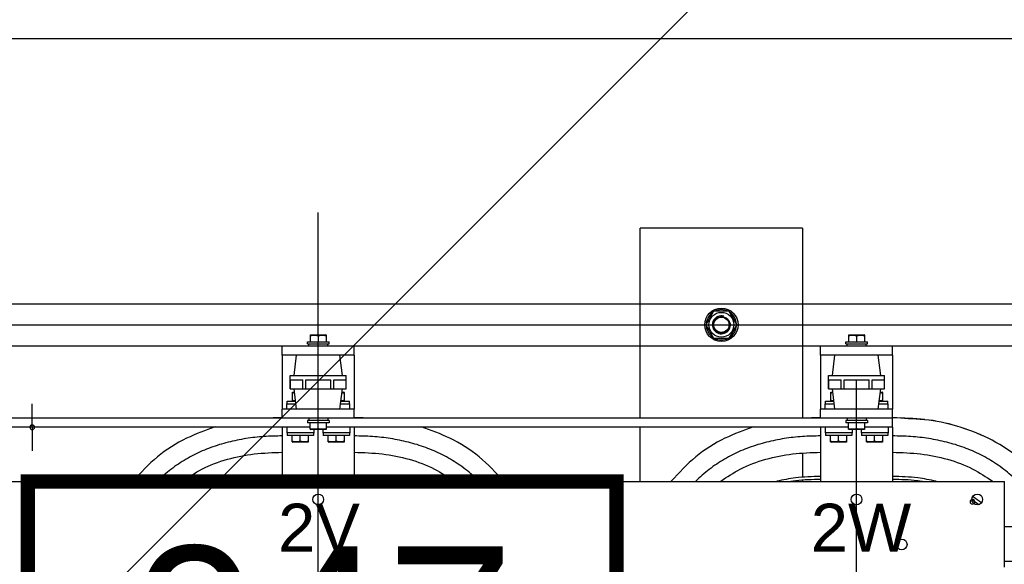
# Model space of a CAD drawing. Header units: centimetres. Extents: x -228435 to 111511, y -89367 to 428125.
# Tile 124 of 216: x -69845 to -68674, y 93675 to 94323. Entities that reach past the tile are written whole.
import ezdxf
from ezdxf.enums import TextEntityAlignment as Align

# ---------------------------------------------------------------- set-up
doc = ezdxf.new("R2010")
doc.units = ezdxf.units.CM
doc.header["$LTSCALE"] = 50
doc.linetypes.add('CENTER', pattern=[2, 1.25, -0.25, 0.25, -0.25])
doc.linetypes.add('HIDDEN2', pattern=[4.7625, 3.175, -1.5875])
doc.layers.get('0').update_dxf_attribs({"color": 8})
for name, color, linetype in [('ARCH_INFO_AREA_ETYKIETY_200', 8, 'Continuous'), ('ARCH_POMOCNICZE_IST', 8, 'HIDDEN2'), ('ARCH_WIDOK_IST', 8, 'Continuous')]:
    doc.layers.add(name, color=color, linetype=linetype)
doc.layers.add('ARCH_WIDOK', color=8, linetype='Continuous', lineweight=13)
doc.layers.add('EL_Transformator RESIBLOC', color=8, linetype='Continuous', lineweight=25)
doc.styles.add('Arial', font='ARIAL.TTF')
doc.styles.add('TEXTSTYLE_4', font='txt', dxfattribs={"width": 0.8})

# ---------------------------------------------------------------- blocks, each defined once
blk = doc.blocks.new('resibloc 20-04')
at = {"layer": 'EL_Transformator RESIBLOC', "linetype": 'CENTER'}
for p, q in [((9003.69, 19103.85), (9003.69, 19118.51)), ((9003.69, 19093.5), (9003.69, 19103.14)), ((9067.69, 19093.5), (9067.69, 19098.61)), ((8969.69, 19092.97), (8969.69, 19095.75)), ((8969.69, 19092.97), (8969.69, 19090.18)), ((9003.69, 19064.15), (9003.69, 19092.79)), ((9067.69, 19064.15), (9067.69, 19092.79))]:
    blk.add_line(p, q, dxfattribs=at)
at = {"layer": 'EL_Transformator RESIBLOC', "linetype": 'Continuous'}
for p, q in [((9041.98, 19094.04), (9041.98, 19116.65)), ((9061.27, 19116.65), (9041.98, 19116.65)), ((9061.27, 19116.65), (9061.27, 19094.04)), ((9050.7, 19106.76), (9049.77, 19105.15)), ((9052.55, 19106.76), (9050.7, 19106.76)), ((9053.48, 19105.15), (9052.55, 19106.76)), ((9049.77, 19105.15), (9050.7, 19103.55)), ((9049.88, 19105.35), (9049.83, 19105.35)), ((9049.83, 19104.96), (9049.88, 19104.96)), ((9052.55, 19103.55), (9053.48, 19105.15)), ((9002.73, 19103.92), (9002.81, 19103.95)), ((9002.73, 19103.92), (9002.73, 19103.14)), ((9002.81, 19103.95), (9004.58, 19103.95)), ((9003.69, 19103.85), (9003.69, 19103.14)), ((9004.66, 19103.92), (9004.58, 19103.95)), ((9004.66, 19103.14), (9004.66, 19103.92)), ((9066.73, 19103.92), (9066.81, 19103.95)), ((9066.73, 19103.92), (9066.73, 19103.14)), ((9066.81, 19103.95), (9068.58, 19103.95)), ((9067.69, 19103.85), (9067.69, 19103.14)), ((9068.66, 19103.92), (9068.58, 19103.95)), ((9068.66, 19103.14), (9068.66, 19103.92)), ((8999.41, 19101.54), (8999.41, 19102.61)), ((9007.98, 19102.61), (8999.41, 19102.61)), ((9002.41, 19102.88), (9002.41, 19103.14)), ((9002.41, 19103.14), (9004.98, 19103.14)), ((9002.41, 19102.88), (9004.98, 19102.88)), ((9002.56, 19102.61), (9002.56, 19102.88)), ((9004.82, 19102.61), (9004.82, 19102.88)), ((9004.98, 19102.88), (9004.98, 19103.14)), ((9007.98, 19101.54), (9007.98, 19102.61)), ((9050.7, 19103.55), (9052.55, 19103.55)), ((9071.98, 19102.61), (9063.41, 19102.61)), ((9063.41, 19101.54), (9063.41, 19102.61)), ((9066.41, 19103.14), (9068.98, 19103.14)), ((9066.41, 19102.88), (9066.41, 19103.14)), ((9066.41, 19102.88), (9068.98, 19102.88)), ((9066.56, 19102.61), (9066.56, 19102.88)), ((9068.82, 19102.61), (9068.82, 19102.88)), ((9068.98, 19102.88), (9068.98, 19103.14)), ((9071.98, 19101.54), (9071.98, 19102.61)), ((8999.41, 19101.54), (8999.41, 19095.11)), ((9007.98, 19101.54), (8999.41, 19101.54)), ((9000.82, 19099.13), (9001.12, 19101.54)), ((9006.57, 19099.13), (9006.27, 19101.54)), ((9007.98, 19101.54), (9007.98, 19095.11)), ((9071.98, 19101.54), (9063.41, 19101.54)), ((9063.41, 19101.54), (9063.41, 19095.11)), ((9064.82, 19099.13), (9065.12, 19101.54)), ((9070.57, 19099.13), (9070.27, 19101.54)), ((9071.98, 19101.54), (9071.98, 19095.11)), ((9000.37, 19097.52), (9000.37, 19099.13)), ((9000.37, 19099.13), (9007.02, 19099.13)), ((9007.02, 19097.52), (9007.02, 19099.13)), ((9064.37, 19099.13), (9071.02, 19099.13)), ((9064.37, 19097.52), (9064.37, 19099.13)), ((9071.02, 19097.52), (9071.02, 19099.13)), ((9000.38, 19097.52), (9000.38, 19098.59)), ((9000.38, 19098.59), (9001.86, 19098.59)), ((9001.86, 19097.52), (9001.86, 19098.59)), ((9002.21, 19097.52), (9002.21, 19098.59)), ((9002.21, 19098.59), (9005.18, 19098.59)), ((9005.18, 19097.52), (9005.18, 19098.59)), ((9005.53, 19097.52), (9005.53, 19098.59)), ((9005.53, 19098.59), (9007.01, 19098.59)), ((9007.01, 19097.52), (9007.01, 19098.59)), ((9064.38, 19098.59), (9065.86, 19098.59)), ((9064.38, 19097.52), (9064.38, 19098.59)), ((9065.86, 19097.52), (9065.86, 19098.59)), ((9066.21, 19098.59), (9069.18, 19098.59)), ((9066.21, 19097.52), (9066.21, 19098.59)), ((9069.18, 19097.52), (9069.18, 19098.59)), ((9069.53, 19098.59), (9071.01, 19098.59)), ((9069.53, 19097.52), (9069.53, 19098.59)), ((9071.01, 19097.52), (9071.01, 19098.59)), ((9000.37, 19097.52), (9007.02, 19097.52)), ((9000.59, 19097.11), (9000.66, 19097.14)), ((9000.59, 19097.11), (9000.59, 19096.1)), ((9000.66, 19097.14), (9000.87, 19097.14)), ((9001.12, 19095.11), (9000.82, 19097.52)), ((9006.27, 19095.11), (9006.57, 19097.52)), ((9006.52, 19097.14), (9006.73, 19097.14)), ((9006.8, 19097.11), (9006.73, 19097.14)), ((9006.8, 19096.1), (9006.8, 19097.11)), ((9064.37, 19097.52), (9071.02, 19097.52)), ((9064.59, 19097.11), (9064.66, 19097.14)), ((9064.59, 19097.11), (9064.59, 19096.1)), ((9064.66, 19097.14), (9064.87, 19097.14)), ((9065.12, 19095.11), (9064.82, 19097.52)), ((9070.27, 19095.11), (9070.57, 19097.52)), ((9070.52, 19097.14), (9070.73, 19097.14)), ((9070.8, 19097.11), (9070.73, 19097.14)), ((9070.8, 19096.1), (9070.8, 19097.11)), ((8999.94, 19095.11), (8999.94, 19095.75)), ((8999.94, 19095.75), (9001.04, 19095.75)), ((9000, 19095.75), (9000, 19096.07)), ((9000, 19096.07), (9001, 19096.07)), ((9000.66, 19096.07), (9000.59, 19096.1)), ((9006.35, 19095.75), (9007.44, 19095.75)), ((9006.39, 19096.07), (9007.39, 19096.07)), ((9006.73, 19096.07), (9006.8, 19096.1)), ((9007.39, 19095.75), (9007.39, 19096.07)), ((9007.44, 19095.11), (9007.44, 19095.75)), ((9063.94, 19095.75), (9065.04, 19095.75)), ((9063.94, 19095.11), (9063.94, 19095.75)), ((9064, 19096.07), (9065, 19096.07)), ((9064, 19095.75), (9064, 19096.07)), ((9064.66, 19096.07), (9064.59, 19096.1)), ((9070.35, 19095.75), (9071.44, 19095.75)), ((9070.39, 19096.07), (9071.39, 19096.07)), ((9070.73, 19096.07), (9070.8, 19096.1)), ((9071.39, 19095.75), (9071.39, 19096.07)), ((9071.44, 19095.11), (9071.44, 19095.75)), ((8999.41, 19094.04), (8999.41, 19095.11)), ((9007.98, 19095.11), (8999.41, 19095.11)), ((9007.98, 19094.04), (9007.98, 19095.11)), ((9071.98, 19095.11), (9063.41, 19095.11)), ((9063.41, 19094.04), (9063.41, 19095.11)), ((9071.98, 19092.97), (9071.98, 19095.11)), ((8999.41, 19094.04), (8943.98, 19094.04)), ((9007.98, 19094.04), (8999.41, 19094.04)), ((9002.41, 19093.77), (9002.41, 19093.5)), ((9004.98, 19093.77), (9002.41, 19093.77)), ((9004.98, 19093.5), (9002.41, 19093.5)), ((9002.57, 19094.04), (9002.57, 19093.77)), ((9002.73, 19092.73), (9002.73, 19093.5)), ((9003.69, 19092.79), (9003.69, 19093.5)), ((9004.66, 19092.73), (9004.66, 19093.5)), ((9004.83, 19094.04), (9004.83, 19093.77)), ((9004.98, 19093.77), (9004.98, 19093.5)), ((9063.41, 19094.04), (9007.98, 19094.04)), ((9071.98, 19094.04), (9063.41, 19094.04)), ((9068.98, 19093.77), (9066.41, 19093.77)), ((9066.41, 19093.77), (9066.41, 19093.5)), ((9068.98, 19093.5), (9066.41, 19093.5)), ((9066.57, 19094.04), (9066.57, 19093.77)), ((9066.73, 19092.73), (9066.73, 19093.5)), ((9067.69, 19092.79), (9067.69, 19093.5)), ((9068.66, 19092.73), (9068.66, 19093.5)), ((9068.83, 19094.04), (9068.83, 19093.77)), ((9068.98, 19093.77), (9068.98, 19093.5)), ((9002.73, 19092.97), (8940.66, 19092.97)), ((8999.41, 19092.97), (8999.41, 19086.54)), ((8999.94, 19092.97), (8999.94, 19092.32)), ((9003.16, 19092.32), (8999.94, 19092.32)), ((9000, 19092.32), (9000, 19092)), ((9002.73, 19092.73), (9002.81, 19092.7)), ((9004.58, 19092.7), (9002.81, 19092.7)), ((9003.11, 19092.32), (9003.11, 19092)), ((9003.16, 19092.7), (9003.16, 19092.32)), ((9004.23, 19092.7), (9004.23, 19092.32)), ((9007.44, 19092.32), (9004.23, 19092.32)), ((9004.28, 19092.32), (9004.28, 19092)), ((9004.66, 19092.73), (9004.58, 19092.7)), ((9066.73, 19092.97), (9004.66, 19092.97)), ((9007.39, 19092.32), (9007.39, 19092)), ((9007.44, 19092.97), (9007.44, 19092.32)), ((9007.98, 19092.97), (9007.98, 19086.54)), ((9041.98, 19086.54), (9041.98, 19092.97)), ((9063.41, 19092.97), (9063.41, 19086.54)), ((9063.94, 19092.97), (9063.94, 19092.32)), ((9067.16, 19092.32), (9063.94, 19092.32)), ((9064, 19092.32), (9064, 19092)), ((9066.73, 19092.73), (9066.81, 19092.7)), ((9068.58, 19092.7), (9066.81, 19092.7)), ((9067.11, 19092.32), (9067.11, 19092)), ((9067.16, 19092.7), (9067.16, 19092.32)), ((9068.23, 19092.7), (9068.23, 19092.32)), ((9071.44, 19092.32), (9068.23, 19092.32)), ((9068.28, 19092.32), (9068.28, 19092)), ((9068.66, 19092.73), (9068.58, 19092.7)), ((9071.98, 19092.97), (9068.66, 19092.97)), ((9071.39, 19092.32), (9071.39, 19092)), ((9071.44, 19092.97), (9071.44, 19092.32)), ((9071.98, 19092.97), (9071.98, 19086.54)), ((9003.11, 19092), (9000, 19092)), ((9000.58, 19091.23), (9000.66, 19091.2)), ((9000.59, 19091.23), (9000.59, 19092)), ((9002.44, 19091.2), (9000.66, 19091.2)), ((9001.55, 19091.29), (9001.55, 19092)), ((9002.52, 19091.23), (9002.44, 19091.2)), ((9002.52, 19091.23), (9002.52, 19092)), ((9007.39, 19092), (9004.28, 19092)), ((9004.87, 19091.23), (9004.87, 19092)), ((9004.87, 19091.23), (9004.95, 19091.2)), ((9006.73, 19091.2), (9004.95, 19091.2)), ((9005.84, 19091.29), (9005.84, 19092)), ((9006.81, 19091.23), (9006.73, 19091.2)), ((9006.8, 19091.23), (9006.8, 19092)), ((9067.11, 19092), (9064, 19092)), ((9064.58, 19091.23), (9064.66, 19091.2)), ((9064.59, 19091.23), (9064.59, 19092)), ((9066.44, 19091.2), (9064.66, 19091.2)), ((9065.55, 19091.29), (9065.55, 19092)), ((9066.52, 19091.23), (9066.44, 19091.2)), ((9066.52, 19091.23), (9066.52, 19092)), ((9071.39, 19092), (9068.28, 19092)), ((9068.87, 19091.23), (9068.87, 19092)), ((9068.87, 19091.23), (9068.95, 19091.2)), ((9070.73, 19091.2), (9068.95, 19091.2)), ((9069.84, 19091.29), (9069.84, 19092)), ((9070.81, 19091.23), (9070.73, 19091.2)), ((9070.8, 19091.23), (9070.8, 19092)), ((9061.27, 19089.91), (9061.27, 19087.03)), ((8922.13, 19086.54), (9085.26, 19086.54)), ((9061.27, 19086.71), (9061.27, 19086.54)), ((9085.26, 19076.36), (9085.26, 19086.54)), ((9085.26, 19081.18), (9094.9, 19081.18)), ((9094.9, 19077), (9085.26, 19077))]:
    blk.add_line(p, q, dxfattribs=at)
at = {"layer": 'EL_Transformator RESIBLOC', "linetype": 'CENTER', "ltscale": 30}
blk.add_line((8898.71, 19105.15), (9110.09, 19105.15), dxfattribs=at)
at = {"layer": 'EL_Transformator RESIBLOC', "linetype": 'Continuous'}
for centre, radius in [((9051.62, 19105.15), 1.98), ((9051.62, 19105.15), 1.48), ((9051.62, 19105.15), 0.985), ((9051.62, 19105.15), 0.907), ((9003.69, 19084.39), 0.643), ((9067.69, 19084.39), 0.643), ((9082.04, 19084.39), 0.643), ((9073.05, 19079.04), 0.643)]:
    blk.add_circle(centre, radius, dxfattribs=at)
for centre, radius, start, end in [((9051.62, 19105.15), 1.8, 123.4386, 173.8494), ((9051.62, 19105.15), 1.07, 75, 15), ((9051.62, 19105.15), 1.8, 63.4943, 116.693), ((9051.62, 19105.15), 1.8, 3.3262, 56.481), ((9051.62, 19105.15), 1.8, 186.1506, 236.5614), ((9051.62, 19105.15), 1.8, 303.519, 356.6738), ((9051.62, 19105.15), 1.8, 243.307, 296.5057), ((8969.69, 19092.97), 0.278, 0, 180), ((8969.69, 19092.97), 0.278, 180, 0), ((9081.46, 19084.11), 0.278, 0, 180), ((9081.46, 19084.11), 0.278, 180, 0), ((9071.98, 19079.57), 0.75, 306.5086, 0)]:
    blk.add_arc(centre, radius, start, end, dxfattribs=at)
for points in [[(9002.73, 19103.85), (9002.85, 19103.88), (9002.97, 19103.9), (9003.09, 19103.91), (9003.21, 19103.92), (9003.33, 19103.91), (9003.45, 19103.9), (9003.57, 19103.88), (9003.69, 19103.85)], [(9003.69, 19103.85), (9003.82, 19103.88), (9003.94, 19103.9), (9004.06, 19103.91), (9004.18, 19103.92), (9004.3, 19103.91), (9004.42, 19103.9), (9004.54, 19103.88), (9004.66, 19103.85)], [(9066.73, 19103.85), (9066.85, 19103.88), (9066.97, 19103.9), (9067.09, 19103.91), (9067.21, 19103.92), (9067.33, 19103.91), (9067.45, 19103.9), (9067.57, 19103.88), (9067.69, 19103.85)], [(9067.69, 19103.85), (9067.82, 19103.88), (9067.94, 19103.9), (9068.06, 19103.91), (9068.18, 19103.92), (9068.3, 19103.91), (9068.42, 19103.9), (9068.54, 19103.88), (9068.66, 19103.85)], [(9000.59, 19097.05), (9000.7, 19097.07), (9000.8, 19097.09), (9000.87, 19097.1)], [(9006.52, 19097.1), (9006.58, 19097.09), (9006.69, 19097.07), (9006.8, 19097.05)], [(9064.59, 19097.05), (9064.7, 19097.07), (9064.8, 19097.09), (9064.87, 19097.1)], [(9070.52, 19097.1), (9070.58, 19097.09), (9070.69, 19097.07), (9070.8, 19097.05)], [(9001, 19096.1), (9000.91, 19096.11), (9000.8, 19096.12), (9000.7, 19096.14), (9000.59, 19096.17)], [(9006.8, 19096.17), (9006.69, 19096.14), (9006.58, 19096.12), (9006.48, 19096.11), (9006.39, 19096.1)], [(9065, 19096.1), (9064.91, 19096.11), (9064.8, 19096.12), (9064.7, 19096.14), (9064.59, 19096.17)], [(9070.8, 19096.17), (9070.69, 19096.14), (9070.58, 19096.12), (9070.48, 19096.11), (9070.39, 19096.1)], [(8999.41, 19094.1), (8998.34, 19094.08)], [(9009.05, 19094.08), (9007.98, 19094.1)], [(9009.05, 19094.08), (9007.98, 19094.1)], [(9063.41, 19094.1), (9062.34, 19094.08)], [(9075.7, 19093.88), (9071.98, 19094.1)], [(9092.8, 19081.18), (9091.99, 19083.02), (9089.77, 19086.49), (9086.82, 19089.45), (9083.35, 19091.66), (9079.63, 19093.1), (9075.82, 19093.87), (9071.98, 19094.1)], [(9092.8, 19081.18), (9091.99, 19083.02), (9089.77, 19086.49), (9086.82, 19089.45), (9083.35, 19091.66), (9079.63, 19093.1), (9075.82, 19093.87), (9075.7, 19093.88)], [(8991.45, 19093.01), (8988.04, 19091.66), (8984.57, 19089.45), (8981.67, 19086.56)], [(9003.69, 19092.79), (9003.57, 19092.76), (9003.45, 19092.74), (9003.33, 19092.73), (9003.21, 19092.73), (9003.09, 19092.73), (9002.97, 19092.74), (9002.85, 19092.76), (9002.73, 19092.79)], [(9004.66, 19092.79), (9004.54, 19092.76), (9004.42, 19092.74), (9004.3, 19092.73), (9004.18, 19092.73), (9004.06, 19092.73), (9003.94, 19092.74), (9003.82, 19092.76), (9003.69, 19092.79)], [(9025.72, 19086.56), (9022.82, 19089.45), (9019.35, 19091.66), (9015.94, 19093.01)], [(9025.72, 19086.56), (9022.82, 19089.45), (9019.35, 19091.66), (9015.94, 19093.01)], [(9055.45, 19093.01), (9052.04, 19091.66), (9048.57, 19089.45), (9045.67, 19086.56)], [(9067.69, 19092.79), (9067.57, 19092.76), (9067.45, 19092.74), (9067.33, 19092.73), (9067.21, 19092.73), (9067.09, 19092.73), (9066.97, 19092.74), (9066.85, 19092.76), (9066.73, 19092.79)], [(9068.66, 19092.79), (9068.54, 19092.76), (9068.42, 19092.74), (9068.3, 19092.73), (9068.18, 19092.73), (9068.06, 19092.73), (9067.94, 19092.74), (9067.82, 19092.76), (9067.69, 19092.79)], [(8999.41, 19091.94), (8997.25, 19091.87), (8995.1, 19091.62), (8992.98, 19091.19), (8990.91, 19090.56), (8988.94, 19089.7), (8987.07, 19088.6), (8985.34, 19087.27), (8984.57, 19086.56)], [(9001.55, 19091.29), (9001.41, 19091.26), (9001.27, 19091.24), (9001.14, 19091.23), (9001, 19091.23), (9000.87, 19091.24), (9000.73, 19091.26), (9000.59, 19091.29)], [(9002.52, 19091.29), (9002.38, 19091.26), (9002.24, 19091.24), (9002.1, 19091.23), (9001.97, 19091.23), (9001.83, 19091.24), (9001.69, 19091.26), (9001.55, 19091.29)], [(9005.84, 19091.29), (9005.7, 19091.26), (9005.56, 19091.24), (9005.42, 19091.23), (9005.29, 19091.23), (9005.15, 19091.24), (9005.01, 19091.26), (9004.87, 19091.29)], [(9006.8, 19091.29), (9006.66, 19091.26), (9006.52, 19091.24), (9006.39, 19091.23), (9006.25, 19091.23), (9006.12, 19091.24), (9005.98, 19091.26), (9005.84, 19091.29)], [(9022.82, 19086.56), (9022.05, 19087.27), (9020.32, 19088.6), (9018.45, 19089.7), (9016.47, 19090.56), (9014.41, 19091.19), (9012.29, 19091.62), (9010.14, 19091.87), (9007.98, 19091.94)], [(9063.41, 19091.94), (9061.25, 19091.87), (9059.1, 19091.62), (9056.98, 19091.19), (9054.91, 19090.56), (9052.94, 19089.7), (9051.07, 19088.6), (9049.34, 19087.27), (9048.57, 19086.56)], [(9065.55, 19091.29), (9065.41, 19091.26), (9065.27, 19091.24), (9065.14, 19091.23), (9065, 19091.23), (9064.87, 19091.24), (9064.73, 19091.26), (9064.59, 19091.29)], [(9066.52, 19091.29), (9066.38, 19091.26), (9066.24, 19091.24), (9066.1, 19091.23), (9065.97, 19091.23), (9065.83, 19091.24), (9065.69, 19091.26), (9065.55, 19091.29)], [(9069.84, 19091.29), (9069.7, 19091.26), (9069.56, 19091.24), (9069.42, 19091.23), (9069.29, 19091.23), (9069.15, 19091.24), (9069.01, 19091.26), (9068.87, 19091.29)], [(9070.8, 19091.29), (9070.66, 19091.26), (9070.52, 19091.24), (9070.39, 19091.23), (9070.25, 19091.23), (9070.12, 19091.24), (9069.98, 19091.26), (9069.84, 19091.29)], [(9090.46, 19081.19), (9090.02, 19082.13), (9088.93, 19084), (9087.6, 19085.73), (9086.05, 19087.27), (9084.32, 19088.6), (9082.45, 19089.7), (9080.47, 19090.56), (9078.41, 19091.19), (9076.29, 19091.62), (9074.14, 19091.87), (9071.98, 19091.94)], [(8987.55, 19086.57), (8989.87, 19087.99), (8992.89, 19089.16), (8996.08, 19089.8), (8999.41, 19090)], [(9007.98, 19090), (9011.31, 19089.8), (9014.5, 19089.16), (9017.52, 19087.99), (9019.84, 19086.57)], [(9051.55, 19086.57), (9053.87, 19087.99), (9056.89, 19089.16), (9060.08, 19089.8), (9063.41, 19090)], [(9071.98, 19090), (9075.31, 19089.8), (9078.5, 19089.16), (9081.52, 19087.99), (9083.84, 19086.57)], [(8999.41, 19087.13), (8996.43, 19086.95), (8994.23, 19086.55)], [(8995.86, 19086.55), (8996.47, 19086.64), (8999.41, 19086.81)], [(9013.16, 19086.55), (9010.96, 19086.95), (9007.98, 19087.13)], [(9007.98, 19086.81), (9010.92, 19086.64), (9011.53, 19086.55)], [(9063.41, 19087.13), (9060.43, 19086.95), (9058.23, 19086.55)], [(9059.86, 19086.55), (9060.47, 19086.64), (9063.41, 19086.81)], [(9077.16, 19086.55), (9074.96, 19086.95), (9071.98, 19087.13)], [(9071.98, 19086.81), (9074.92, 19086.64), (9075.53, 19086.55)], [(9081.42, 19084.37), (9082.22, 19083.79)], [(9081.58, 19084.65), (9081.49, 19084.71)], [(9082.51, 19083.97), (9082.47, 19084.01), (9081.58, 19084.65)]]:
    blk.add_spline(points, degree=3, dxfattribs=at)
at = {"layer": 'EL_Transformator RESIBLOC', "linetype": 'Continuous', "style": 'TEXTSTYLE_4'}
for s, width, p, p2 in [('2V', 0.85316, (8998.92, 19078.18), (9008.65, 19078.18)), ('2W', 1.046468, (9062.25, 19078.18), (9074.19, 19078.18))]:
    blk.add_text(s, height=5.705, dxfattribs=dict(at, width=width)).set_placement(p, p2, align=Align.FIT)
blk = doc.blocks.new('etykieta_numer')
at = {"color": 0, "linetype": 'ByBlock', "const_width": 2.44}
blk.add_lwpolyline([(-50, -50), (-50, 0), (50, 0), (50, -50)], close=True, dxfattribs=at)
at = {"color": 0, "linetype": 'ByBlock', "style": 'Arial'}
blk.add_attdef('AECAREA:NUMBER', text='', height=28, dxfattribs=at).set_placement((0, -25), align=Align.MIDDLE)

msp = doc.modelspace()

# ---------------------------------------------------------------- hatches: boundary and pattern name
at = {"layer": 'ARCH_WIDOK'}
h = msp.add_hatch(dxfattribs=at)
h.set_pattern_fill('ANSI31', color=256, scale=290, style=0)
h.set_pattern_definition([(45, (-121140, -45000), (-651.0686, 651.0686), [])])
h.paths.add_polyline_path([(-71740, 89100), (-71740, 102700), (-71190, 102700), (-71190, 105100), (-64590, 105100), (-64590, 89100)])

# ---------------------------------------------------------------- linework, layer by layer
at = {"layer": 'ARCH_POMOCNICZE_IST'}
msp.add_line((-71590, 93960, 630), (-67640, 93960, 630), dxfattribs=at)
at = {"layer": 'ARCH_WIDOK_IST'}
for p, q in [((-71590, 93985, 630), (-67640, 93985, 630)), ((-71590, 93935, 630), (-67640, 93935, 630))]:
    msp.add_line(p, q, dxfattribs=at)
at = {"layer": 'ARCH_WIDOK_IST', "elevation": 630}
msp.add_lwpolyline([(-70640, 92800), (-68240, 92800), (-68240, 94300), (-70640, 94300)], close=True, dxfattribs=at)

# ---------------------------------------------------------------- block references
at = {"layer": 'ARCH_INFO_AREA_ETYKIETY_200', "linetype": 'Continuous', "lineweight": -3, "xscale": 7, "yscale": 7, "zscale": 10}
msp.add_blockref('etykieta_numer', (-69485.31379, 93773.77463, 630), dxfattribs=at).add_auto_attribs({'AECAREA:NUMBER': '047'})
at = {"layer": 'EL_Transformator RESIBLOC', "xscale": 10, "yscale": 10, "zscale": 10}
msp.add_blockref('resibloc 20-04', (-159526.94822, -97091.54459, 630), dxfattribs=at)

doc.saveas('drawing.dxf')
